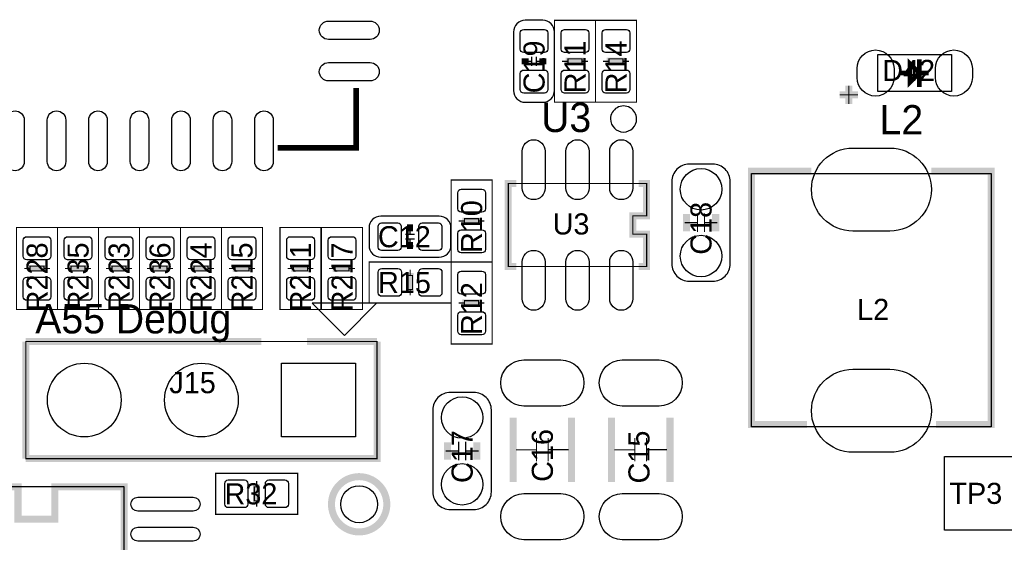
# Model space of a CAD drawing. Extents: x -4 to 121, y -2 to 74.
# Tile 4 of 8: x 17 to 39, y 36 to 48. Entities that reach past the tile are written whole.
import ezdxf

# ---------------------------------------------------------------- set-up
doc = ezdxf.new("R2010")
doc.units = 0
for name, color, linetype in [('BG_SILKSCREEN_TOP', 7, 'CONTINUOUS'), ('PG_ASSEMBLY_TOP', 212, 'CONTINUOUS'), ('PG_SILKSCREEN_TOP', 7, 'CONTINUOUS'), ('PIN_TOP', 12, 'CONTINUOUS'), ('RD_ASSEMBLY_TOP', 23, 'CONTINUOUS')]:
    doc.layers.add(name, color=color, linetype=linetype)

msp = doc.modelspace()

# ---------------------------------------------------------------- linework, layer by layer
at = {"layer": 'PG_ASSEMBLY_TOP'}
for points in [[(28.534868, 47.81423), (28.153868, 47.81423, 0.414214), (27.899868, 47.56023), (27.899868, 46.29023, 0.414214), (28.153868, 46.03623), (28.534868, 46.03623, 0.414214), (28.788868, 46.29023), (28.788868, 47.56023, 0.414214), (28.534868, 47.81423)], [(32.2199, 44.69384), (31.7119, 44.69384, 0.414214), (31.3309, 44.31284), (31.3309, 42.53484, 0.414214), (31.7119, 42.15384), (32.2199, 42.15384, 0.414214), (32.6009, 42.53484), (32.6009, 44.31284, 0.414214), (32.2199, 44.69384)], [(26.543, 42.92854), (26.543, 43.30954, 0.414214), (26.289, 43.56354), (25.019, 43.56354, 0.414214), (24.765, 43.30954), (24.765, 42.92854, 0.414214), (25.019, 42.67454), (26.289, 42.67454, 0.414214), (26.543, 42.92854)], [(27.0383, 39.74084), (26.5303, 39.74084, 0.414214), (26.1493, 39.35984), (26.1493, 37.58184, 0.414214), (26.5303, 37.20084), (27.0383, 37.20084, 0.414214), (27.4193, 37.58184), (27.4193, 39.35984, 0.414214), (27.0383, 39.74084)]]:
    msp.add_lwpolyline(points, format="xyb", dxfattribs=at)
for points, const_width in [([(29.677868, 47.81423), (28.788868, 47.81423), (28.788868, 46.03623), (29.677868, 46.03623), (29.677868, 47.81423)], 0.0254), ([(29.677868, 46.03623), (30.566868, 46.03623), (30.566868, 47.81423), (29.677868, 47.81423), (29.677868, 46.03623)], 0.0254), ([(28.293568, 47.02683), (28.293568, 46.82363)], 0.0254), ([(28.395168, 47.02683), (28.395168, 46.82363)], 0.0254), ([(29.385768, 46.97603), (29.080968, 46.97603), (29.080968, 46.87443), (29.385768, 46.87443), (29.385768, 46.97603)], 0.0254), ([(29.969968, 46.87443), (30.274768, 46.87443), (30.274768, 46.97603), (29.969968, 46.97603), (29.969968, 46.87443)], 0.0254), ([(28.293568, 46.92523), (28.166568, 46.92523)], 0.0254), ([(28.522168, 46.92523), (28.395168, 46.92523)], 0.0254), ([(28.953968, 46.92523), (29.080968, 46.92523)], 0.0254), ([(29.512768, 46.92523), (29.385768, 46.92523)], 0.0254), ([(29.842968, 46.92523), (29.969968, 46.92523)], 0.0254), ([(30.401768, 46.92523), (30.274768, 46.92523)], 0.0254), ([(24.48687, 46.347888), (24.48687, 45.047662)], 0.127), ([(35.172904, 46.39564), (35.172904, 45.99559)], 0.0254), ([(34.973006, 46.195742), (35.372802, 46.195742)], 0.0254), ([(24.48687, 45.047662), (22.786848, 45.047662)], 0.127), ([(27.43454, 44.3484), (26.54554, 44.3484), (26.54554, 42.5704), (27.43454, 42.5704), (27.43454, 44.3484)], 0.0254), ([(30.786324, 44.272962), (27.786076, 44.272962), (27.786076, 42.473118), (30.786324, 42.473118), (30.786324, 43.173142), (30.486096, 43.173142), (30.486096, 43.572938), (30.786324, 43.572938), (30.786324, 44.272962)], 0.0254), ([(31.8897, 43.62704), (31.8897, 43.22064)], 0.0254), ([(32.0421, 43.62704), (32.0421, 43.22064)], 0.0254), ([(26.71064, 43.4594), (26.83764, 43.4594)], 0.0254), ([(27.14244, 43.5102), (26.83764, 43.5102), (26.83764, 43.4086), (27.14244, 43.4086), (27.14244, 43.5102)], 0.0254), ([(27.26944, 43.4594), (27.14244, 43.4594)], 0.0254), ([(31.8897, 43.42384), (31.6103, 43.42384)], 0.0254), ([(32.0421, 43.42384), (32.3215, 43.42384)], 0.0254), ([(18.009362, 43.318684), (17.120362, 43.318684), (17.120362, 41.540684), (18.009362, 41.540684), (18.009362, 43.318684)], 0.0254), ([(18.898362, 43.318684), (18.009362, 43.318684), (18.009362, 41.540684), (18.898362, 41.540684), (18.898362, 43.318684)], 0.0254), ([(19.787362, 43.318684), (18.898362, 43.318684), (18.898362, 41.540684), (19.787362, 41.540684), (19.787362, 43.318684)], 0.0254), ([(20.676362, 43.318684), (19.787362, 43.318684), (19.787362, 41.540684), (20.676362, 41.540684), (20.676362, 43.318684)], 0.0254), ([(21.565362, 43.318684), (20.676362, 43.318684), (20.676362, 41.540684), (21.565362, 41.540684), (21.565362, 43.318684)], 0.0254), ([(22.454362, 43.318684), (21.565362, 43.318684), (21.565362, 41.540684), (22.454362, 41.540684), (22.454362, 43.318684)], 0.0254), ([(23.724362, 43.318684), (22.835362, 43.318684), (22.835362, 41.540684), (23.724362, 41.540684), (23.724362, 43.318684)], 0.0254), ([(24.624284, 43.318684), (23.735284, 43.318684), (23.735284, 41.540684), (24.624284, 41.540684), (24.624284, 43.318684)], 0.0254), ([(25.7556, 43.16984), (25.5524, 43.16984)], 0.0254), ([(25.654, 43.16984), (25.654, 43.29684)], 0.0254), ([(25.7556, 43.06824), (25.5524, 43.06824)], 0.0254), ([(25.654, 42.94124), (25.654, 43.06824)], 0.0254), ([(24.76754, 42.5704), (24.76754, 41.6814), (26.54554, 41.6814), (26.54554, 42.5704), (24.76754, 42.5704)], 0.0254), ([(27.43454, 42.5704), (26.54554, 42.5704), (26.54554, 40.7924), (27.43454, 40.7924), (27.43454, 42.5704)], 0.0254), ([(17.285462, 42.429684), (17.412462, 42.429684)], 0.0254), ([(17.717262, 42.480484), (17.412462, 42.480484), (17.412462, 42.378884), (17.717262, 42.378884), (17.717262, 42.480484)], 0.0254), ([(17.844262, 42.429684), (17.717262, 42.429684)], 0.0254), ([(18.174462, 42.429684), (18.301462, 42.429684)], 0.0254), ([(18.606262, 42.480484), (18.301462, 42.480484), (18.301462, 42.378884), (18.606262, 42.378884), (18.606262, 42.480484)], 0.0254), ([(18.733262, 42.429684), (18.606262, 42.429684)], 0.0254), ([(19.063462, 42.429684), (19.190462, 42.429684)], 0.0254), ([(19.495262, 42.480484), (19.190462, 42.480484), (19.190462, 42.378884), (19.495262, 42.378884), (19.495262, 42.480484)], 0.0254), ([(19.622262, 42.429684), (19.495262, 42.429684)], 0.0254), ([(19.952462, 42.429684), (20.079462, 42.429684)], 0.0254), ([(20.384262, 42.480484), (20.079462, 42.480484), (20.079462, 42.378884), (20.384262, 42.378884), (20.384262, 42.480484)], 0.0254), ([(20.511262, 42.429684), (20.384262, 42.429684)], 0.0254), ([(20.841462, 42.429684), (20.968462, 42.429684)], 0.0254), ([(21.273262, 42.480484), (20.968462, 42.480484), (20.968462, 42.378884), (21.273262, 42.378884), (21.273262, 42.480484)], 0.0254), ([(21.400262, 42.429684), (21.273262, 42.429684)], 0.0254), ([(21.730462, 42.429684), (21.857462, 42.429684)], 0.0254), ([(22.162262, 42.480484), (21.857462, 42.480484), (21.857462, 42.378884), (22.162262, 42.378884), (22.162262, 42.480484)], 0.0254), ([(22.289262, 42.429684), (22.162262, 42.429684)], 0.0254), ([(23.000462, 42.429684), (23.127462, 42.429684)], 0.0254), ([(23.432262, 42.480484), (23.127462, 42.480484), (23.127462, 42.378884), (23.432262, 42.378884), (23.432262, 42.480484)], 0.0254), ([(23.559262, 42.429684), (23.432262, 42.429684)], 0.0254), ([(23.900384, 42.429684), (24.027384, 42.429684)], 0.0254), ([(24.332184, 42.480484), (24.027384, 42.480484), (24.027384, 42.378884), (24.332184, 42.378884), (24.332184, 42.480484)], 0.0254), ([(24.459184, 42.429684), (24.332184, 42.429684)], 0.0254), ([(25.60574, 42.2783), (25.60574, 41.9735), (25.70734, 41.9735), (25.70734, 42.2783), (25.60574, 42.2783)], 0.0254), ([(25.65654, 42.4053), (25.65654, 42.2783)], 0.0254), ([(25.65654, 41.8465), (25.65654, 41.9735)], 0.0254), ([(26.71064, 41.6814), (26.83764, 41.6814)], 0.0254), ([(27.14244, 41.7322), (26.83764, 41.7322), (26.83764, 41.6306), (27.14244, 41.6306), (27.14244, 41.7322)], 0.0254), ([(27.26944, 41.6814), (27.14244, 41.6814)], 0.0254), ([(24.939752, 40.845232), (17.319752, 40.845232), (17.319752, 38.305232), (24.939752, 38.305232), (24.939752, 40.845232)], 0.0254), ([(26.7081, 38.67404), (26.7081, 38.26764)], 0.0254), ([(26.8605, 38.67404), (26.8605, 38.26764)], 0.0254), ([(28.3972, 38.753288), (28.3972, 38.245288)], 0.0254), ([(28.6512, 38.753288), (28.6512, 38.245288)], 0.0254), ([(30.5308, 38.753288), (30.5308, 38.245288)], 0.0254), ([(30.7848, 38.753288), (30.7848, 38.245288)], 0.0254), ([(26.7081, 38.47084), (26.4287, 38.47084)], 0.0254), ([(26.8605, 38.47084), (27.1399, 38.47084)], 0.0254), ([(28.3972, 38.49624), (27.9527, 38.49624)], 0.0254), ([(29.0957, 38.499288), (28.6512, 38.499288)], 0.0254), ([(29.0957, 38.499288), (28.6512, 38.499288)], 0.0254), ([(30.5308, 38.49624), (30.0863, 38.49624)], 0.0254), ([(31.2293, 38.499288), (30.7848, 38.499288)], 0.0254), ([(31.2293, 38.499288), (30.7848, 38.499288)], 0.0254), ([(23.2156, 37.0967), (23.2156, 37.9857), (21.4376, 37.9857), (21.4376, 37.0967), (23.2156, 37.0967)], 0.0254), ([(22.3266, 37.8206), (22.3266, 37.6936)], 0.0254), ([(22.3774, 37.3888), (22.3774, 37.6936), (22.2758, 37.6936), (22.2758, 37.3888), (22.3774, 37.3888)], 0.0254), ([(22.3266, 37.2618), (22.3266, 37.3888)], 0.0254)]:
    msp.add_lwpolyline(points, dxfattribs=dict(at, const_width=const_width))
for points in [[(35.8013, 47.07001), (37.4015, 47.07001), (37.4015, 46.26991), (35.8013, 46.26991), (35.8013, 47.07001)], [(33.061656, 44.492418), (38.261544, 44.492418), (38.261544, 38.992302), (33.061656, 38.992302), (33.061656, 44.492418)], [(15.65148, 31.091632), (19.45132, 31.091632), (19.45132, 37.691568), (15.65148, 37.691568), (15.65148, 31.091632)]]:
    msp.add_lwpolyline(points, dxfattribs=at)
msp.add_lwpolyline([(30.5689, 45.67301, 1), (30.0035, 45.67307, 1)], format="xyb", close=True, dxfattribs=at)
msp.add_lwpolyline([(24.729694, 41.675304), (23.729696, 41.675304), (23.629874, 41.675304), (23.529798, 41.675304), (24.229822, 40.97528), (24.929846, 41.675304), (24.82977, 41.675304)], close=True, dxfattribs=at)
at = {"layer": 'PG_SILKSCREEN_TOP'}
for points, const_width in [([(28.153868, 46.98873), (28.153868, 46.86173)], 0.1524), ([(28.534868, 46.86173), (28.534868, 46.98873)], 0.1524), ([(29.030168, 46.92523), (29.436568, 46.92523)], 0.1524), ([(30.325568, 46.92523), (29.919168, 46.92523)], 0.1524), ([(36.701476, 46.969934), (36.701476, 46.369986)], 0.100076), ([(36.501324, 46.869858), (36.501324, 46.470062), (36.701476, 46.66996), (36.501324, 46.869858)], 0.100076), ([(36.501324, 46.66996), (36.301426, 46.66996)], 0.100076), ([(36.701476, 46.66996), (36.901374, 46.66996)], 0.100076), ([(24.48687, 46.347888), (24.48687, 45.047662), (22.786848, 45.047662)], 0.127), ([(35.172904, 46.39564), (35.172904, 45.99559)], 0.1524), ([(34.973006, 46.195742), (35.372802, 46.195742)], 0.1524), ([(34.361628, 44.542456), (33.061656, 44.542456), (33.061656, 39.04234), (34.261552, 39.04234)], 0.1524), ([(37.061648, 39.04234), (38.261544, 39.04234), (38.261544, 44.542456), (36.961572, 44.542456)], 0.1524), ([(27.96032, 44.27601), (27.786076, 44.272962), (27.786076, 42.473118), (27.96032, 42.47515)], 0.1524), ([(30.614112, 44.272962), (30.786324, 44.272962), (30.786324, 43.572938), (30.486096, 43.572938), (30.486096, 43.173142), (30.786324, 43.173142), (30.786324, 42.473118), (30.61208, 42.472102)], 0.1524), ([(31.6484, 43.61434), (31.6484, 43.23334)], 0.1524), ([(32.2834, 43.61434), (32.2834, 43.23334)], 0.1524), ([(25.7175, 43.30954), (25.5905, 43.30954)], 0.1524), ([(26.78684, 43.4594), (27.19324, 43.4594)], 0.1524), ([(25.5905, 42.92854), (25.7175, 42.92854)], 0.1524), ([(17.361662, 42.429684), (17.768062, 42.429684)], 0.1524), ([(18.250662, 42.429684), (18.657062, 42.429684)], 0.1524), ([(19.139662, 42.429684), (19.546062, 42.429684)], 0.1524), ([(20.028662, 42.429684), (20.435062, 42.429684)], 0.1524), ([(20.917662, 42.429684), (21.324062, 42.429684)], 0.1524), ([(21.806662, 42.429684), (22.213062, 42.429684)], 0.1524), ([(23.076662, 42.429684), (23.483062, 42.429684)], 0.1524), ([(23.976584, 42.429684), (24.382984, 42.429684)], 0.1524), ([(25.65654, 41.9227), (25.65654, 42.3291)], 0.1524), ([(26.78684, 41.6814), (27.19324, 41.6814)], 0.1524), ([(24.939752, 40.845232), (24.939752, 38.305232), (17.319752, 38.305232)], 0.1524), ([(17.319752, 38.305232), (17.319752, 40.845232)], 0.1524), ([(17.319752, 40.845232), (22.4282, 40.845232)], 0.1524), ([(23.4188, 40.845232), (24.939752, 40.845232)], 0.1524), ([(27.8892, 39.19474), (27.8892, 37.79774)], 0.1524), ([(29.1592, 39.19474), (29.1592, 37.79774)], 0.1524), ([(30.0228, 39.19474), (30.0228, 37.79774)], 0.1524), ([(31.2928, 39.19474), (31.2928, 37.79774)], 0.1524), ([(26.4668, 38.66134), (26.4668, 38.28034)], 0.1524), ([(27.1018, 38.66134), (27.1018, 38.28034)], 0.1524), ([(22.3266, 37.7444), (22.3266, 37.338)], 0.1524), ([(17.15135, 37.691568), (15.65148, 37.691568), (15.65148, 31.091632), (19.45132, 31.091632), (19.45132, 37.691568), (17.95145, 37.691568), (17.95145, 36.991544), (17.15135, 36.991544), (17.15135, 37.691568)], 0.1524)]:
    msp.add_lwpolyline(points, dxfattribs=dict(at, const_width=const_width))
msp.add_lwpolyline([(30.5689, 45.67301, 1), (30.0035, 45.67307, 1)], format="xyb", close=True, dxfattribs=at)
msp.add_lwpolyline([(24.729694, 41.675304), (23.729696, 41.675304), (23.529798, 41.675304), (24.229822, 40.97528), (24.929846, 41.675304)], close=True, dxfattribs=at)
at = {"layer": 'PG_SILKSCREEN_TOP', "const_width": 0.1524}
msp.add_lwpolyline([(25.150572, 37.314124, 1), (23.950676, 37.314124, 1), (25.150572, 37.314124)], format="xyb", dxfattribs=at)
at = {"layer": 'PIN_TOP'}
for points in [[(23.886795, 47.797847), (24.786717, 47.797847, -1), (24.786717, 47.397797), (23.886795, 47.397797, -1)], [(28.044394, 47.190152), (28.044394, 47.540164, -0.415686), (28.119324, 47.615094), (28.569412, 47.615094, -0.415686), (28.644342, 47.540164), (28.644342, 47.190152, -0.415686), (28.569412, 47.115222), (28.119324, 47.115222, -0.415686)], [(28.933394, 47.190152), (28.933394, 47.540164, -0.415686), (29.008324, 47.615094), (29.458412, 47.615094, -0.415686), (29.533342, 47.540164), (29.533342, 47.190152, -0.415686), (29.458412, 47.115222), (29.008324, 47.115222, -0.415686)], [(30.422342, 47.540164), (30.422342, 47.190152, -0.415686), (30.347412, 47.115222), (29.897324, 47.115222, -0.415686), (29.822394, 47.190152), (29.822394, 47.540164, -0.415686), (29.897324, 47.615094), (30.347412, 47.615094, -0.415686)], [(35.351466, 46.570011), (35.351466, 46.769909, -1), (36.151566, 46.769909), (36.151566, 46.570011, -1)], [(37.051234, 46.570011), (37.051234, 46.769909, -1), (37.851334, 46.769909), (37.851334, 46.570011, -1)], [(23.886795, 46.897925), (24.786717, 46.897925, -1), (24.786717, 46.497875), (23.886795, 46.497875, -1)], [(28.044394, 46.310296), (28.044394, 46.660308, -0.415686), (28.119324, 46.735238), (28.569412, 46.735238, -0.415686), (28.644342, 46.660308), (28.644342, 46.310296, -0.415686), (28.569412, 46.235366), (28.119324, 46.235366, -0.415686)], [(28.933394, 46.310296), (28.933394, 46.660308, -0.415686), (29.008324, 46.735238), (29.458412, 46.735238, -0.415686), (29.533342, 46.660308), (29.533342, 46.310296, -0.415686), (29.458412, 46.235366), (29.008324, 46.235366, -0.415686)], [(30.422342, 46.660308), (30.422342, 46.310296, -0.415686), (30.347412, 46.235366), (29.897324, 46.235366, -0.415686), (29.822394, 46.310296), (29.822394, 46.660308, -0.415686), (29.897324, 46.735238), (30.347412, 46.735238, -0.415686)], [(17.286859, 45.647737), (17.286859, 44.747815, -1), (16.886809, 44.747815), (16.886809, 45.647737, -1)], [(18.186781, 45.647737), (18.186781, 44.747815, -1), (17.786731, 44.747815), (17.786731, 45.647737, -1)], [(19.086703, 45.647737), (19.086703, 44.747815, -1), (18.686653, 44.747815), (18.686653, 45.647737, -1)], [(19.986879, 45.647737), (19.986879, 44.747815, -1), (19.586829, 44.747815), (19.586829, 45.647737, -1)], [(20.886801, 45.647737), (20.886801, 44.747815, -1), (20.486751, 44.747815), (20.486751, 45.647737, -1)], [(21.786723, 45.647737), (21.786723, 44.747815, -1), (21.386673, 44.747815), (21.386673, 45.647737, -1)], [(22.686899, 45.647737), (22.686899, 44.747815, -1), (22.286849, 44.747815), (22.286849, 45.647737, -1)], [(28.086177, 44.173013), (28.086177, 44.972859, -1), (28.586303, 44.972859), (28.586303, 44.173013, -1)], [(29.036137, 44.173013), (29.036137, 44.972859, -1), (29.536263, 44.972859), (29.536263, 44.173013, -1)], [(29.986097, 44.173013), (29.986097, 44.972859, -1), (30.486223, 44.972859), (30.486223, 44.173013, -1)], [(35.261677, 45.042455), (36.061523, 45.042455, -1), (36.061523, 43.242357), (35.261677, 43.242357, -1)], [(32.415861, 44.147994), (32.415861, 44.147994, -1), (31.515939, 44.147994), (31.515939, 44.147994, -1)], [(26.690066, 43.724322), (26.690066, 44.074334, -0.415686), (26.764996, 44.149264), (27.215084, 44.149264, -0.415686), (27.290014, 44.074334), (27.290014, 43.724322, -0.415686), (27.215084, 43.649392), (26.764996, 43.649392, -0.415686)], [(25.039066, 43.419014), (25.389078, 43.419014, -0.415686), (25.464008, 43.344084), (25.464008, 42.893996, -0.415686), (25.389078, 42.819066), (25.039066, 42.819066, -0.415686), (24.964136, 42.893996), (24.964136, 43.344084, -0.415686)], [(25.918922, 43.419014), (26.268934, 43.419014, -0.415686), (26.343864, 43.344084), (26.343864, 42.893996, -0.415686), (26.268934, 42.819066), (25.918922, 42.819066, -0.415686), (25.843992, 42.893996), (25.843992, 43.344084, -0.415686)], [(26.690066, 42.844466), (26.690066, 43.194478, -0.415686), (26.764996, 43.269408), (27.215084, 43.269408, -0.415686), (27.290014, 43.194478), (27.290014, 42.844466, -0.415686), (27.215084, 42.769536), (26.764996, 42.769536, -0.415686)], [(32.415861, 42.699686), (32.415861, 42.699686, -1), (31.515939, 42.699686), (31.515939, 42.699686, -1)], [(17.264888, 42.694606), (17.264888, 43.044618, -0.415686), (17.339818, 43.119548), (17.789906, 43.119548, -0.415686), (17.864836, 43.044618), (17.864836, 42.694606, -0.415686), (17.789906, 42.619676), (17.339818, 42.619676, -0.415686)], [(18.153888, 42.694606), (18.153888, 43.044618, -0.415686), (18.228818, 43.119548), (18.678906, 43.119548, -0.415686), (18.753836, 43.044618), (18.753836, 42.694606, -0.415686), (18.678906, 42.619676), (18.228818, 42.619676, -0.415686)], [(19.042888, 42.694606), (19.042888, 43.044618, -0.415686), (19.117818, 43.119548), (19.567906, 43.119548, -0.415686), (19.642836, 43.044618), (19.642836, 42.694606, -0.415686), (19.567906, 42.619676), (19.117818, 42.619676, -0.415686)], [(19.931888, 42.694606), (19.931888, 43.044618, -0.415686), (20.006818, 43.119548), (20.456906, 43.119548, -0.415686), (20.531836, 43.044618), (20.531836, 42.694606, -0.415686), (20.456906, 42.619676), (20.006818, 42.619676, -0.415686)], [(20.820888, 42.694606), (20.820888, 43.044618, -0.415686), (20.895818, 43.119548), (21.345906, 43.119548, -0.415686), (21.420836, 43.044618), (21.420836, 42.694606, -0.415686), (21.345906, 42.619676), (20.895818, 42.619676, -0.415686)], [(21.709888, 42.694606), (21.709888, 43.044618, -0.415686), (21.784818, 43.119548), (22.234906, 43.119548, -0.415686), (22.309836, 43.044618), (22.309836, 42.694606, -0.415686), (22.234906, 42.619676), (21.784818, 42.619676, -0.415686)], [(22.979888, 42.694606), (22.979888, 43.044618, -0.415686), (23.054818, 43.119548), (23.504906, 43.119548, -0.415686), (23.579836, 43.044618), (23.579836, 42.694606, -0.415686), (23.504906, 42.619676), (23.054818, 42.619676, -0.415686)], [(23.87981, 42.694606), (23.87981, 43.044618, -0.415686), (23.95474, 43.119548), (24.404828, 43.119548, -0.415686), (24.479758, 43.044618), (24.479758, 42.694606, -0.415686), (24.404828, 42.619676), (23.95474, 42.619676, -0.415686)], [(28.086177, 41.773221), (28.086177, 42.573067, -1), (28.586303, 42.573067), (28.586303, 41.773221, -1)], [(29.036137, 41.773221), (29.036137, 42.573067, -1), (29.536263, 42.573067), (29.536263, 41.773221, -1)], [(29.986097, 41.773221), (29.986097, 42.573067, -1), (30.486223, 42.573067), (30.486223, 41.773221, -1)], [(25.391618, 41.825926), (25.041606, 41.825926, -0.415686), (24.966676, 41.900856), (24.966676, 42.350944, -0.415686), (25.041606, 42.425874), (25.391618, 42.425874, -0.415686), (25.466548, 42.350944), (25.466548, 41.900856, -0.415686)], [(26.271474, 41.825926), (25.921462, 41.825926, -0.415686), (25.846532, 41.900856), (25.846532, 42.350944, -0.415686), (25.921462, 42.425874), (26.271474, 42.425874, -0.415686), (26.346404, 42.350944), (26.346404, 41.900856, -0.415686)], [(26.690066, 41.946322), (26.690066, 42.296334, -0.415686), (26.764996, 42.371264), (27.215084, 42.371264, -0.415686), (27.290014, 42.296334), (27.290014, 41.946322, -0.415686), (27.215084, 41.871392), (26.764996, 41.871392, -0.415686)], [(17.264888, 41.81475), (17.264888, 42.164762, -0.415686), (17.339818, 42.239692), (17.789906, 42.239692, -0.415686), (17.864836, 42.164762), (17.864836, 41.81475, -0.415686), (17.789906, 41.73982), (17.339818, 41.73982, -0.415686)], [(18.153888, 41.81475), (18.153888, 42.164762, -0.415686), (18.228818, 42.239692), (18.678906, 42.239692, -0.415686), (18.753836, 42.164762), (18.753836, 41.81475, -0.415686), (18.678906, 41.73982), (18.228818, 41.73982, -0.415686)], [(19.042888, 41.81475), (19.042888, 42.164762, -0.415686), (19.117818, 42.239692), (19.567906, 42.239692, -0.415686), (19.642836, 42.164762), (19.642836, 41.81475, -0.415686), (19.567906, 41.73982), (19.117818, 41.73982, -0.415686)], [(19.931888, 41.81475), (19.931888, 42.164762, -0.415686), (20.006818, 42.239692), (20.456906, 42.239692, -0.415686), (20.531836, 42.164762), (20.531836, 41.81475, -0.415686), (20.456906, 41.73982), (20.006818, 41.73982, -0.415686)], [(20.820888, 41.81475), (20.820888, 42.164762, -0.415686), (20.895818, 42.239692), (21.345906, 42.239692, -0.415686), (21.420836, 42.164762), (21.420836, 41.81475, -0.415686), (21.345906, 41.73982), (20.895818, 41.73982, -0.415686)], [(21.709888, 41.81475), (21.709888, 42.164762, -0.415686), (21.784818, 42.239692), (22.234906, 42.239692, -0.415686), (22.309836, 42.164762), (22.309836, 41.81475, -0.415686), (22.234906, 41.73982), (21.784818, 41.73982, -0.415686)], [(22.979888, 41.81475), (22.979888, 42.164762, -0.415686), (23.054818, 42.239692), (23.504906, 42.239692, -0.415686), (23.579836, 42.164762), (23.579836, 41.81475, -0.415686), (23.504906, 41.73982), (23.054818, 41.73982, -0.415686)], [(23.87981, 41.81475), (23.87981, 42.164762, -0.415686), (23.95474, 42.239692), (24.404828, 42.239692, -0.415686), (24.479758, 42.164762), (24.479758, 41.81475, -0.415686), (24.404828, 41.73982), (23.95474, 41.73982, -0.415686)], [(26.690066, 41.066466), (26.690066, 41.416478, -0.415686), (26.764996, 41.491408), (27.215084, 41.491408, -0.415686), (27.290014, 41.416478), (27.290014, 41.066466, -0.415686), (27.215084, 40.991536), (26.764996, 40.991536, -0.415686)], [(28.92425, 39.446327), (28.12415, 39.446327, -1), (28.12415, 40.446325), (28.92425, 40.446325, -1)], [(31.05785, 39.446327), (30.25775, 39.446327, -1), (30.25775, 40.446325), (31.05785, 40.446325, -1)], [(35.261677, 40.242363), (36.061523, 40.242363, -1), (36.061523, 38.442265), (35.261677, 38.442265, -1)], [(27.234261, 39.194994), (27.234261, 39.194994, -1), (26.334339, 39.194994), (26.334339, 39.194994, -1)], [(27.234261, 37.746686), (27.234261, 37.746686, -1), (26.334339, 37.746686), (26.334339, 37.746686, -1)], [(21.711666, 37.841174), (22.061678, 37.841174, -0.415686), (22.136608, 37.766244), (22.136608, 37.316156, -0.415686), (22.061678, 37.241226), (21.711666, 37.241226, -0.415686), (21.636736, 37.316156), (21.636736, 37.766244, -0.415686)], [(22.591522, 37.841174), (22.941534, 37.841174, -0.415686), (23.016464, 37.766244), (23.016464, 37.316156, -0.415686), (22.941534, 37.241226), (22.591522, 37.241226, -0.415686), (22.516592, 37.316156), (22.516592, 37.766244, -0.415686)], [(20.951571, 37.166677), (19.751421, 37.166677, -1), (19.751421, 37.466651), (20.951571, 37.466651, -1)], [(28.92425, 36.546155), (28.12415, 36.546155, -1), (28.12415, 37.546153), (28.92425, 37.546153, -1)], [(31.05785, 36.546155), (30.25775, 36.546155, -1), (30.25775, 37.546153), (31.05785, 37.546153, -1)], [(20.951571, 36.516691), (19.751421, 36.516691, -1), (19.751421, 36.816665), (20.951571, 36.816665, -1)]]:
    msp.add_lwpolyline(points, format="xyb", close=True, dxfattribs=at)
for points in [[(22.869779, 40.375205), (24.469725, 40.375205), (24.469725, 38.775259), (22.869779, 38.775259)], [(38.849173, 36.751387), (37.249227, 36.751387), (37.249227, 38.351333), (38.849173, 38.351333)]]:
    msp.add_lwpolyline(points, close=True, dxfattribs=at)
for centre, radius in [((18.589752, 39.575232), 0.799973), ((21.129752, 39.575232), 0.799973), ((24.550624, 37.314124), 0.40005)]:
    msp.add_circle(centre, radius, dxfattribs=at)

# ---------------------------------------------------------------- texts
at = {"layer": 'BG_SILKSCREEN_TOP', "width": 1.0004}
for s, p in [('U3', (28.4988, 45.3898)), ('L2', (35.8394, 45.339)), ('A55 Debug', (17.526, 41.021))]:
    msp.add_text(s, height=0.635, dxfattribs=at).set_placement(p)
at = {"layer": 'RD_ASSEMBLY_TOP', "width": 1.022222}
for s, p in [('C19', (28.572968, 46.22927)), ('R11', (29.461968, 46.22927)), ('R14', (30.350968, 46.22927)), ('R10', (27.21864, 42.76344)), ('C18', (32.1945, 42.72788)), ('R228', (17.793462, 41.500044)), ('R235', (18.682462, 41.500044)), ('R223', (19.571462, 41.500044)), ('R236', (20.460462, 41.500044)), ('R224', (21.349462, 41.500044)), ('R215', (22.238462, 41.500044)), ('R211', (23.508462, 41.500044)), ('R217', (24.408384, 41.500044)), ('R12', (27.21864, 40.98544)), ('C16', (28.7528, 37.800534)), ('C17', (27.0129, 37.77488)), ('C15', (30.8483, 37.76599))]:
    msp.add_text(s, height=0.4572, rotation=90, dxfattribs=at).set_placement(p)
for s, p in [('D42', (35.89528, 46.497748)), ('U3', (28.747212, 43.1673)), ('C12', (24.95804, 42.89044)), ('R15', (24.96058, 41.8973)), ('L2', (35.351466, 41.3131)), ('J15', (20.433792, 39.723568)), ('R32', (21.63064, 37.3126)), ('TP3', (37.353494, 37.322506))]:
    msp.add_text(s, height=0.4572, dxfattribs=at).set_placement(p)

doc.saveas('drawing.dxf')
